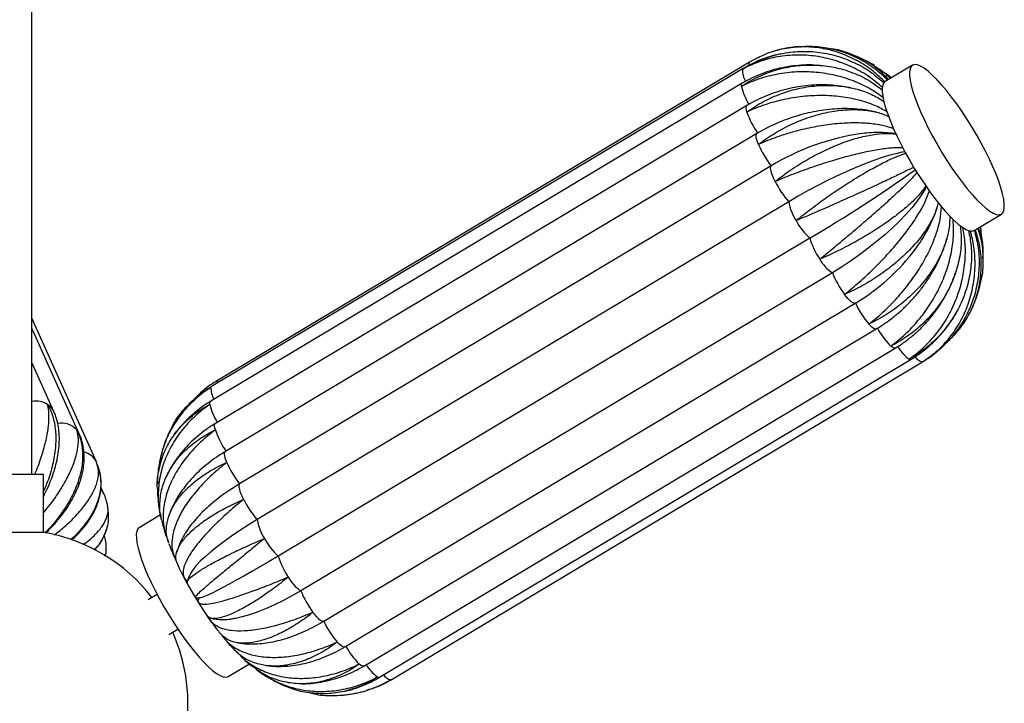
# Model space of a CAD drawing. Header units: millimetres. Extents: x -343 to 343, y -227 to 1579.
# Tile 6 of 6: x 2 to 343, y 0 to 236. Entities that reach past the tile are written whole.
import ezdxf

# ---------------------------------------------------------------- set-up
doc = ezdxf.new("R2010")
doc.units = ezdxf.units.MM

msp = doc.modelspace()

# ---------------------------------------------------------------- linework, layer by layer
at = {"color": 7, "linetype": 'Continuous', "lineweight": 25}
for p, q in [((6, 79.16), (6, 1579.16)), ((254.46, 221.83), (70.43, 111.83)), ((257.21, 223.31), (254.46, 221.83)), ((265.17, 224.65), (264.89, 224.59)), ((252.24, 219.62), (68.21, 109.62)), ((278.95, 220.67), (277.67, 220.74)), ((310.85, 220.75), (301.42, 215.12)), ((251.93, 214.51), (67.9, 104.51)), ((253.56, 206.82), (69.52, 96.82)), ((257, 197.1), (72.97, 87.1)), ((261.92, 185.89), (77.88, 75.89)), ((315.26, 178.02), (315.67, 178.76)), ((268.04, 173.54), (84.01, 63.54)), ((332.21, 163.61), (341.63, 169.25)), ((275.28, 160.95), (91.25, 50.95)), ((283.14, 148.97), (99.11, 38.97)), ((325.5, 148.29), (325.71, 148.89)), ((107.03, 28.41), (291.06, 138.41)), ((291.09, 138.43), (291.06, 138.41)), ((28.3, 83.51), (6, 133.25)), ((22.38, 93.23), (6, 129.77)), ((114.28, 19.51), (298.32, 129.51)), ((120.88, 12.9), (304.91, 122.9)), ((13.6, 100.91), (6, 117.87)), ((126.35, 9.04), (310.38, 119.04)), ((130.33, 8.17), (314.37, 118.17)), ((62.33, 105.32), (61.94, 104.98)), ((28.44, 83.15), (28.3, 83.51)), ((28.37, 83.35), (28.3, 83.51)), ((28.52, 82.9), (28.44, 83.08)), ((10, 79.16), (-10, 79.16)), ((10, 59.16), (10, 79.16)), ((10.23, 72), (10, 71.54)), ((30.95, 72.41), (29.85, 74.86)), ((32.47, 65.7), (32.29, 67.74)), ((50.55, 65.17), (43.16, 60.75)), ((53.57, 65.22), (53.45, 64.82)), ((-10, 59.16), (10, 59.16)), ((31.39, 50.95), (31.67, 52.23)), ((56.3, 52.76), (56.16, 52.32)), ((56.36, 48.2), (56.88, 47.09)), ((58.93, 43.06), (59.38, 42.47)), ((59.38, 42.47), (59.78, 41.72)), ((49.35, 37.65), (46.26, 35.8)), ((63.44, 35.41), (63.52, 35.09)), ((107.06, 28.43), (107.03, 28.41)), ((53.44, 23.79), (56.53, 25.64)), ((71.76, 23.44), (72.16, 22.94)), ((73.95, 9.25), (81.29, 13.64)), ((127.57, 6.68), (130.33, 8.17))]:
    msp.add_line(p, q, dxfattribs=at)
at = {"color": 8, "linetype": 'Continuous', "lineweight": 25}
for p, q in [((314.37, 118.17), (314.24, 118.12)), ((130.33, 8.17), (130.21, 8.12))]:
    msp.add_line(p, q, dxfattribs=at)
at = {"color": 8, "linetype": 'Continuous', "lineweight": 25, "flags": 128}
for points in [[(252.03, 219.33), (252.18, 219.58), (252.24, 219.62)], [(251.67, 213.43), (251.66, 213.91), (251.74, 214.27), (251.9, 214.49), (251.93, 214.51)], [(253.54, 204.57), (253.37, 205.26), (253.29, 205.84), (253.29, 206.3), (253.38, 206.63), (253.56, 206.82)], [(257.52, 193.35), (257.2, 194.2), (256.96, 194.97), (256.8, 195.64), (256.73, 196.2), (256.75, 196.64), (256.86, 196.95), (257, 197.1)], [(291.06, 138.41), (290.84, 138.35), (290.51, 138.41), (290.11, 138.61), (289.65, 138.94), (289.13, 139.41), (288.56, 139.99), (287.96, 140.69), (287.35, 141.47)], [(298.32, 129.51), (298.31, 129.51), (298.05, 129.45), (297.71, 129.53), (297.3, 129.76), (296.82, 130.11), (296.29, 130.6), (295.72, 131.2)], [(304.91, 122.9), (304.87, 122.88), (304.59, 122.85), (304.23, 122.95), (303.81, 123.2), (303.33, 123.58)], [(67.99, 109.33), (68.15, 109.58), (68.21, 109.62)], [(67.64, 103.43), (67.63, 103.91), (67.7, 104.27), (67.87, 104.49), (67.9, 104.51)], [(69.51, 94.57), (69.34, 95.26), (69.25, 95.84), (69.26, 96.3), (69.35, 96.63), (69.52, 96.82)], [(22.38, 93.23), (22.1, 93.78), (21.54, 94.57)], [(73.49, 83.35), (73.17, 84.2), (72.92, 84.97), (72.76, 85.64), (72.69, 86.2), (72.71, 86.64), (72.82, 86.95), (72.97, 87.1)], [(107.03, 28.41), (106.81, 28.35), (106.48, 28.41), (106.08, 28.61), (105.61, 28.94), (105.09, 29.41), (104.53, 29.99), (103.93, 30.69), (103.31, 31.47)], [(114.28, 19.51), (114.28, 19.51), (114.02, 19.45), (113.68, 19.53), (113.26, 19.76), (112.79, 20.11), (112.26, 20.6), (111.69, 21.2)], [(120.88, 12.9), (120.83, 12.88), (120.56, 12.85), (120.2, 12.95), (119.78, 13.2), (119.29, 13.58)]]:
    msp.add_lwpolyline(points, dxfattribs=at)
at = {"color": 7, "linetype": 'Continuous', "lineweight": 25, "flags": 128}
for points in [[(329.83, 178.02), (331.54, 176), (333.2, 174.19), (334.76, 172.63), (336.23, 171.33), (337.59, 170.31), (338.81, 169.58), (339.88, 169.15), (340.79, 169.02), (341.53, 169.19), (342.1, 169.67), (342.47, 170.45), (342.66, 171.51), (342.65, 172.85), (342.45, 174.44), (342.07, 176.28), (341.49, 178.34), (340.74, 180.59), (339.82, 183.01), (338.73, 185.58), (337.5, 188.25), (336.14, 191), (334.67, 193.8), (333.09, 196.61), (331.44, 199.41), (329.72, 202.15), (327.96, 204.81), (326.18, 207.35), (324.41, 209.75), (322.65, 211.98), (320.94, 214), (319.29, 215.81), (317.72, 217.37), (316.25, 218.67), (314.9, 219.69), (313.68, 220.42), (312.6, 220.85), (311.69, 220.98), (310.95, 220.81), (310.39, 220.33), (310.01, 219.55), (309.82, 218.49), (309.83, 217.15), (310.03, 215.56), (310.42, 213.72), (310.99, 211.66), (311.74, 209.41), (312.67, 206.99), (313.75, 204.42), (314.98, 201.75), (316.34, 199), (317.82, 196.2), (319.39, 193.39), (321.05, 190.59), (322.76, 187.85), (324.52, 185.19), (326.3, 182.65), (328.08, 180.25), (329.83, 178.02)], [(301.42, 215.12), (300.96, 214.69), (300.58, 213.92), (300.4, 212.86), (300.4, 211.52), (300.6, 209.92), (300.99, 208.08), (301.56, 206.03), (302.32, 203.77), (303.24, 201.35), (304.32, 198.79), (305.55, 196.12), (306.91, 193.36), (308.39, 190.57), (309.96, 187.75), (311.62, 184.96), (313.34, 182.22), (315.09, 179.56), (316.87, 177.01), (318.65, 174.61), (320.4, 172.39), (322.12, 170.36), (323.77, 168.56), (325.34, 167), (326.81, 165.7), (328.16, 164.68), (329.38, 163.95), (330.45, 163.51), (331.36, 163.38), (332.11, 163.56), (332.21, 163.61)], [(308.26, 190.79), (307.29, 190.62), (305.08, 190.14), (302.64, 189.48), (300, 188.66), (297.17, 187.68), (294.18, 186.55), (291.07, 185.28), (287.85, 183.87), (284.56, 182.36), (281.22, 180.74), (277.87, 179.03), (274.54, 177.25), (271.25, 175.41), (268.04, 173.54)], [(263.33, 180.54), (262.88, 181.49), (262.5, 182.39), (262.19, 183.23), (261.96, 183.99), (261.82, 184.64), (261.76, 185.18), (261.79, 185.6), (261.92, 185.89)], [(315.34, 178.11), (315.17, 177.81), (313.91, 175.78), (312.38, 173.65), (310.59, 171.43), (308.57, 169.14), (306.32, 166.8), (303.87, 164.44), (301.25, 162.08), (298.46, 159.73), (295.55, 157.42), (292.54, 155.17), (289.44, 153), (286.3, 150.93), (283.14, 148.97)], [(79.3, 70.54), (78.85, 71.49), (78.46, 72.39), (78.15, 73.23), (77.93, 73.99), (77.78, 74.64), (77.73, 75.18), (77.76, 75.6), (77.88, 75.89)], [(84.01, 63.54), (80.9, 61.64), (77.93, 59.74), (75.12, 57.84), (72.5, 55.98), (70.08, 54.16), (67.9, 52.41), (65.96, 50.73), (64.3, 49.14), (62.91, 47.66), (61.83, 46.3), (61.43, 45.73)], [(43.16, 60.75), (42.7, 60.33), (42.33, 59.55), (42.14, 58.49), (42.15, 57.15), (42.34, 55.56), (42.73, 53.72), (43.31, 51.66), (44.06, 49.41), (44.98, 46.99), (46.06, 44.42), (47.29, 41.75), (48.65, 39), (50.13, 36.2), (51.71, 33.39), (53.36, 30.59), (55.08, 27.85), (56.84, 25.19), (58.61, 22.65), (60.39, 20.25), (62.15, 18.02)], [(91.25, 50.95), (88.12, 49.09), (85.08, 47.31), (82.15, 45.61), (79.37, 44.03), (76.75, 42.56), (74.32, 41.23), (72.1, 40.05), (70.11, 39.02), (68.38, 38.16), (66.91, 37.47), (65.71, 36.96), (64.81, 36.64), (64.2, 36.5), (64.12, 36.5)], [(99.11, 38.97), (95.96, 37.15), (92.84, 35.49), (89.79, 33.98), (86.83, 32.66), (83.99, 31.54), (81.29, 30.61), (78.77, 29.89), (76.43, 29.4), (75.87, 29.3)], [(69.37, 26.47), (69.82, 25.88), (70.03, 25.6)], [(62.15, 18.02), (63.86, 16), (65.51, 14.19), (67.08, 12.63), (68.55, 11.33), (69.9, 10.31), (71.12, 9.58), (72.19, 9.15), (73.11, 9.02), (73.85, 9.19), (73.95, 9.25)]]:
    msp.add_lwpolyline(points, dxfattribs=at)
at = {"color": 8, "linetype": 'Continuous', "lineweight": 25}
for centre, radius, start, end in [((255.2, 221.09), 1.04, 135.1828, 194.4258), ((259.53, 218.99), 7.51, 177.374, 210.3128), ((270.73, 217.58), 19.51, 192.2922, 212.1083), ((318.5, 131.1), 14.9, 211.1361, 233.5179), ((315.3, 122.26), 4.26, 213.7459, 255.5889), ((310.08, 119.71), 0.735, 233.18, 294.0956), ((75.52, 108.99), 7.54, 177.3899, 210.3933), ((71.19, 111.08), 1.06, 135.4534, 195.6836), ((7.32, 96.71), 7.87, 58.6863, 99.6515), ((8.29, 98.5), 5.84, 24.4407, 57.663), ((86.7, 107.58), 19.51, 192.2921, 212.1076), ((16.15, 89.54), 7.37, 43.0094, 99.5838), ((22.66, 80.82), 6.25, 25.4362, 77.3909), ((25.79, 70.09), 5.66, 23.8432, 43.1384), ((137.06, 31.56), 25.27, 207.8198, 225.34), ((134.48, 21.11), 14.91, 211.1209, 233.5153), ((126.05, 9.71), 0.735, 233.18, 294.0956), ((131.26, 12.23), 4.24, 213.9258, 255.6362)]:
    msp.add_arc(centre, radius, start, end, dxfattribs=at)
at = {"color": 7, "linetype": 'Continuous', "lineweight": 25}
for centre, radius, start, end in [((280.73, 213.78), 28.71, 198.723, 215.3851), ((304.61, 115.89), 82, 97.982, 121.3781), ((287.47, 205.98), 32.5, 202.8643, 218.1706), ((31.15, 577.83), 483.11, 300.3534, 305.5193), ((290.31, 193.6), 29.97, 205.8445, 222.022), ((284.58, 176.21), 16.75, 189.1748, 213.3166), ((290.27, 177.42), 22.27, 207.8729, 227.7046), ((300.15, 168.43), 25.97, 196.744, 214.5892), ((290.02, 159.74), 12.78, 208.2791, 237.4221), ((253.63, 200.99), 72.92, 300.9095, 319.9941), ((312.73, 160.63), 31.81, 201.5006, 217.0352), ((319.8, 151.73), 31.63, 204.8525, 220.4447), ((321.29, 141.73), 25.54, 207.2488, 225.3028), ((96.7, 103.78), 28.71, 198.723, 215.3851), ((103.44, 95.98), 32.5, 202.8643, 218.1706), ((114.27, 14.28), 71.55, 120.5653, 130.6872), ((106.28, 83.6), 29.97, 205.8445, 222.022), ((100.54, 66.21), 16.75, 189.1748, 213.3166), ((0, 0), 60, 37.5672, 80.4059), ((106.24, 67.42), 22.27, 207.8729, 227.7046), ((169.66, 101.35), 125.16, 204.1799, 215.55), ((116.12, 58.43), 25.97, 196.744, 214.5892), ((61.05, 50.28), 7.99, 257.9163, 260.1749), ((105.99, 49.74), 12.78, 208.2791, 237.4221), ((128.7, 50.63), 31.81, 201.5006, 217.0352), ((71.07, 32.98), 8.01, 153.5333, 162.3402), ((135.76, 41.73), 31.63, 204.8525, 220.4447), ((0, 0), 60, 349.889, 24.1677)]:
    msp.add_arc(centre, radius, start, end, dxfattribs=at)
for points, knots in [([(252.03, 219.33), (252.07, 219.36), (253.97, 220.56), (258, 222.65), (264.4, 224.7), (271.13, 225.66), (277.86, 225.49), (284.53, 224.18), (290.8, 221.8), (296.42, 218.63), (299.5, 215.88), (300.94, 214.6)], [0, 0, 0, 0, 0.002554, 0.128007, 0.2571, 0.382555, 0.511663, 0.636865, 0.765701, 0.89086, 1, 1, 1, 1]), ([(301.33, 214.94), (299.99, 216.24), (297.03, 219.13), (291.69, 222.51), (285.63, 225.2), (279.31, 226.78), (272.81, 227.28), (266.48, 226.61), (261.19, 225.26), (258.32, 223.75), (257.28, 223.2)], [0, 0, 0, 0, 0.1128953, 0.2498845, 0.3830632, 0.520107, 0.6535535, 0.7908871, 0.9243306, 1, 1, 1, 1]), ([(271.73, 227.2), (270.74, 227.11), (268.63, 226.92), (265.6, 226.35), (263.61, 225.76), (262.7, 225.49)], [0, 0, 0, 0, 0.324169, 0.693359, 1, 1, 1, 1]), ([(271.75, 227.09), (272.41, 227.18), (275.31, 227.53), (280.42, 227.02), (286.93, 225.52), (292.98, 222.87), (298.21, 219.57), (300.99, 216.81), (302.22, 215.59)], [0, 0, 0, 0, 0.059099, 0.259022, 0.452897, 0.652398, 0.846206, 1, 1, 1, 1]), ([(302.56, 215.79), (301.58, 216.83), (299.13, 219.41), (294.48, 222.53), (288.84, 225.01), (284.79, 226.26), (282.63, 226.37), (282.53, 226.37)], [0, 0, 0, 0, 0.180649, 0.451742, 0.715295, 0.986496, 1, 1, 1, 1]), ([(300.45, 213.05), (299.04, 214.26), (295.92, 216.95), (290.34, 220.09), (284.04, 222.56), (277.48, 224.01), (270.77, 224.44), (264.22, 223.82), (257.89, 222.17), (253.96, 220.41), (252.06, 219.35), (252.03, 219.33)], [0, 0, 0, 0, 0.106327, 0.234994, 0.360083, 0.488802, 0.614143, 0.743134, 0.868471, 0.997449, 1, 1, 1, 1]), ([(264.05, 224.39), (263.44, 224.25), (261.65, 223.84), (258.76, 222.83), (255.4, 221.41), (253.29, 220.22), (252.24, 219.62)], [0, 0, 0, 0, 0.146327, 0.431315, 0.716157, 1, 1, 1, 1]), ([(297.77, 220.55), (297.74, 220.58), (296.8, 221.21), (294.83, 222.28), (292.13, 223.63), (290.32, 224.31), (289.56, 224.6)], [0, 0, 0, 0, 0.01465, 0.376845, 0.736243, 1, 1, 1, 1]), ([(251.67, 213.43), (251.71, 213.46), (253.56, 214.72), (257.52, 216.97), (263.82, 219.34), (270.48, 220.7), (277.17, 220.97), (283.83, 220.19), (290.12, 218.35), (295.81, 215.71), (298.96, 213.31), (300.45, 212.18)], [0, 0, 0, 0, 0.0025482, 0.1277369, 0.2565581, 0.3817486, 0.5105846, 0.6355233, 0.764088, 0.8889832, 1, 1, 1, 1]), ([(300.7, 209.53), (299.28, 210.56), (296.15, 212.83), (290.53, 215.41), (284.18, 217.37), (277.56, 218.42), (270.77, 218.56), (264.11, 217.79), (257.67, 216.12), (253.65, 214.44), (251.71, 213.45), (251.67, 213.43)], [0, 0, 0, 0, 0.1069669, 0.2355425, 0.3605417, 0.4891685, 0.614419, 0.7433178, 0.8685655, 0.9974505, 1, 1, 1, 1]), ([(276.95, 220.78), (276.64, 220.8), (275.08, 220.91), (272.28, 220.79), (268.57, 220.43), (264.92, 219.75), (261.34, 218.78), (257.86, 217.52), (254.72, 216.1), (252.79, 215), (251.93, 214.51)], [0, 0, 0, 0, 0.035967, 0.177515, 0.31908, 0.460638, 0.602168, 0.743644, 0.88504, 1, 1, 1, 1]), ([(297.72, 220.47), (299.04, 219.67), (301.04, 218.46), (302.63, 216.75), (303.18, 216.17)], [0, 0, 0, 0, 0.655477, 1, 1, 1, 1]), ([(303.43, 216.31), (303.27, 216.49), (302.75, 217.08), (302.08, 217.47), (301.61, 217.75)], [0, 0, 0, 0, 0.295154, 1, 1, 1, 1]), ([(303.51, 216.36), (303.38, 216.48), (302.85, 216.95), (302.27, 217.38), (301.83, 217.7)], [0, 0, 0, 0, 0.239462, 1, 1, 1, 1]), ([(253.54, 204.57), (253.58, 204.59), (255.39, 205.92), (259.25, 208.33), (265.4, 211.07), (271.89, 212.94), (278.4, 213.84), (284.88, 213.79), (290.99, 212.76), (296.51, 210.96), (299.57, 209.12), (301.01, 208.25)], [0, 0, 0, 0, 0.002546, 0.127638, 0.25636, 0.381454, 0.51019, 0.635032, 0.763498, 0.888296, 1, 1, 1, 1]), ([(289.53, 212.91), (288.92, 213.04), (287.13, 213.43), (284.07, 213.79), (280.39, 214), (276.68, 213.92), (272.97, 213.57), (269.28, 212.95), (265.65, 212.07), (262.09, 210.92), (258.64, 209.52), (255.8, 208.13), (254.15, 207.17), (253.56, 206.82)], [0, 0, 0, 0, 0.051147, 0.150082, 0.249146, 0.348307, 0.447541, 0.546835, 0.646181, 0.745575, 0.845011, 0.944481, 1, 1, 1, 1]), ([(302.06, 204.64), (300.69, 205.4), (297.69, 207.06), (292.25, 208.8), (286.05, 209.98), (279.54, 210.38), (272.8, 210.03), (266.15, 208.95), (259.66, 207.16), (255.57, 205.52), (253.58, 204.59), (253.54, 204.57)], [0, 0, 0, 0, 0.1079256, 0.2363632, 0.3612282, 0.4897169, 0.6148329, 0.7435934, 0.8687066, 0.9974533, 1, 1, 1, 1]), ([(298.39, 204.49), (297.61, 204.68), (295.75, 205.11), (292.67, 205.52), (289.19, 205.75), (285.64, 205.74), (282.04, 205.48), (278.41, 204.99), (274.79, 204.27), (271.2, 203.33), (267.66, 202.17), (264.19, 200.81), (260.88, 199.27), (258.51, 197.99), (257.26, 197.25), (257, 197.1)], [0, 0, 0, 0, 0.0606813, 0.144586, 0.2286951, 0.3128242, 0.3968906, 0.4808644, 0.5647485, 0.6485679, 0.7323614, 0.8161756, 0.9000513, 0.9795845, 1, 1, 1, 1]), ([(257.52, 193.35), (257.56, 193.38), (259.33, 194.74), (263.08, 197.3), (269.03, 200.45), (275.26, 202.92), (281.47, 204.58), (287.6, 205.43), (293.34, 205.42), (298.49, 204.69), (301.3, 203.59), (302.62, 203.06)], [0, 0, 0, 0, 0.002546, 0.127642, 0.256367, 0.381464, 0.510204, 0.63505, 0.763519, 0.888321, 1, 1, 1, 1]), ([(304.4, 198.73), (303.15, 199.14), (300.43, 200.04), (295.37, 200.71), (289.52, 200.88), (283.28, 200.44), (276.74, 199.44), (270.2, 197.92), (263.73, 195.9), (259.59, 194.26), (257.56, 193.37), (257.52, 193.35)], [0, 0, 0, 0, 0.108193, 0.236592, 0.36142, 0.48987, 0.614948, 0.74367, 0.868746, 0.997454, 1, 1, 1, 1]), ([(263.33, 180.54), (263.37, 180.57), (265.1, 181.95), (268.76, 184.64), (274.46, 188.21), (280.36, 191.31), (286.16, 193.81), (291.81, 195.68), (297.02, 196.82), (301.61, 197.31), (304.04, 197.06), (305.18, 196.94)], [0, 0, 0, 0, 0.002548, 0.127718, 0.256521, 0.381693, 0.510511, 0.635431, 0.763977, 0.888855, 1, 1, 1, 1]), ([(305.17, 196.97), (304.67, 197.06), (303.22, 197.31), (300.66, 197.47), (297.52, 197.46), (295, 197.31), (293.52, 197.11), (293.15, 197.06)], [0, 0, 0, 0, 0.136536, 0.395631, 0.656285, 0.915458, 1, 1, 1, 1]), ([(307.55, 192.19), (306.5, 192.2), (304.19, 192.23), (299.68, 191.68), (294.35, 190.69), (288.53, 189.29), (282.32, 187.51), (275.98, 185.44), (269.6, 183.1), (265.43, 181.43), (263.37, 180.55), (263.33, 180.54)], [0, 0, 0, 0, 0.107941, 0.236377, 0.361239, 0.489726, 0.61484, 0.743598, 0.868709, 0.997453, 1, 1, 1, 1]), ([(270.58, 167.01), (270.61, 167.04), (272.33, 168.43), (275.89, 171.22), (281.33, 175.18), (286.84, 178.92), (292.16, 182.26), (297.23, 185.19), (301.78, 187.55), (305.68, 189.33), (307.63, 189.98), (308.55, 190.29)], [0, 0, 0, 0, 0.002548, 0.127743, 0.256571, 0.381767, 0.510609, 0.635554, 0.764125, 0.889026, 1, 1, 1, 1]), ([(311.33, 185.45), (310.51, 185.05), (308.7, 184.16), (304.89, 182.33), (300.21, 180.12), (294.93, 177.68), (289.14, 175.05), (283.1, 172.36), (276.87, 169.65), (272.71, 167.89), (270.62, 167.03), (270.58, 167.01)], [0, 0, 0, 0, 0.107225, 0.235764, 0.360727, 0.489316, 0.614531, 0.743392, 0.868604, 0.997451, 1, 1, 1, 1]), ([(278.77, 153.69), (278.8, 153.71), (280.5, 155.09), (283.99, 157.94), (289.16, 162.25), (294.27, 166.58), (299.06, 170.74), (303.48, 174.69), (307.3, 178.24), (310.42, 181.3), (311.83, 182.86), (312.5, 183.59)], [0, 0, 0, 0, 0.0025464, 0.1276434, 0.2563703, 0.3814691, 0.5102108, 0.6350581, 0.7635287, 0.8883324, 1, 1, 1, 1]), ([(315.51, 178.98), (314.94, 178.17), (313.68, 176.39), (310.65, 173.3), (306.7, 169.88), (302.05, 166.4), (296.76, 162.91), (291.07, 159.58), (285.04, 156.46), (280.91, 154.58), (278.81, 153.7), (278.77, 153.69)], [0, 0, 0, 0, 0.1075764, 0.2360642, 0.3609781, 0.4895172, 0.6146821, 0.743493, 0.8686552, 0.9974523, 1, 1, 1, 1]), ([(287.35, 141.47), (287.38, 141.5), (289.08, 142.85), (292.5, 145.72), (297.43, 150.3), (302.14, 155.14), (306.39, 160.02), (310.14, 164.89), (313.19, 169.53), (315.49, 173.76), (316.33, 176.16), (316.72, 177.29)], [0, 0, 0, 0, 0.002546, 0.127611, 0.256306, 0.381374, 0.510083, 0.634899, 0.763337, 0.88811, 1, 1, 1, 1]), ([(319.78, 173.23), (319.47, 172.05), (318.79, 169.46), (316.56, 165.21), (313.39, 160.68), (309.4, 156.22), (304.65, 151.92), (299.35, 147.97), (293.56, 144.42), (289.49, 142.4), (287.39, 141.49), (287.35, 141.47)], [0, 0, 0, 0, 0.108081, 0.236496, 0.361339, 0.489806, 0.6149, 0.743638, 0.868729, 0.997454, 1, 1, 1, 1]), ([(295.72, 131.2), (295.75, 131.23), (297.46, 132.53), (300.85, 135.38), (305.57, 140.14), (309.9, 145.37), (313.65, 150.83), (316.75, 156.46), (319.05, 162.01), (320.55, 167.22), (320.82, 170.33), (320.95, 171.79)], [0, 0, 0, 0, 0.002547, 0.127651, 0.256386, 0.381492, 0.510242, 0.635096, 0.763575, 0.888386, 1, 1, 1, 1]), ([(309.54, 154.19), (310.19, 154.98), (311.6, 156.71), (313.53, 159.45), (315.35, 162.37), (316.95, 165.34), (318.28, 168.34), (319.13, 170.57), (319.44, 171.8), (319.49, 172.02)], [0, 0, 0, 0, 0.139919, 0.3026, 0.466214, 0.6309, 0.796707, 0.963505, 1, 1, 1, 1]), ([(323.83, 168.48), (323.77, 167.02), (323.65, 163.79), (322.22, 158.61), (319.81, 153.12), (316.47, 147.84), (312.27, 142.82), (307.38, 138.31), (301.85, 134.36), (297.85, 132.19), (295.76, 131.22), (295.72, 131.2)], [0, 0, 0, 0, 0.106145, 0.234839, 0.359953, 0.488698, 0.614064, 0.743082, 0.868445, 0.997448, 1, 1, 1, 1]), ([(303.33, 123.58), (303.36, 123.6), (305.09, 124.85), (308.46, 127.64), (313.02, 132.47), (317.04, 137.94), (320.34, 143.8), (322.87, 149.98), (324.49, 156.19), (325.26, 162.12), (325.01, 165.75), (324.9, 167.45)], [0, 0, 0, 0, 0.002549, 0.127781, 0.256646, 0.381879, 0.510759, 0.635741, 0.764349, 0.889287, 1, 1, 1, 1]), ([(327.41, 165.29), (327.58, 163.59), (327.96, 159.86), (327.24, 153.94), (325.53, 147.75), (322.8, 141.82), (319.1, 136.24), (314.6, 131.27), (309.34, 126.96), (305.44, 124.62), (303.37, 123.6), (303.33, 123.58)], [0, 0, 0, 0, 0.107458, 0.235963, 0.360893, 0.489449, 0.614631, 0.743459, 0.868638, 0.997452, 1, 1, 1, 1]), ([(309.64, 119.12), (309.68, 119.14), (311.43, 120.32), (314.83, 123.01), (319.28, 127.81), (323.06, 133.36), (326, 139.41), (328.07, 145.88), (329.14, 152.46), (329.3, 158.83), (328.62, 162.77), (328.3, 164.62)], [0, 0, 0, 0, 0.00255, 0.1278236, 0.2567324, 0.3820079, 0.5109314, 0.635955, 0.764607, 0.889587, 1, 1, 1, 1]), ([(332.24, 163.66), (332.71, 161.87), (333.78, 157.89), (334.08, 151.52), (333.38, 144.8), (331.55, 138.34), (328.63, 132.23), (324.76, 126.74), (319.98, 121.95), (316.28, 119.32), (314.28, 118.15), (314.24, 118.12)], [0, 0, 0, 0, 0.10468, 0.233585, 0.358904, 0.48786, 0.613432, 0.742661, 0.868229, 0.997444, 1, 1, 1, 1]), ([(322.82, 125.05), (324.09, 126.23), (326.88, 128.83), (330.21, 133.79), (332.83, 139.53), (334.41, 145.76), (334.85, 152.17), (334.34, 158.3), (333.18, 162.1), (332.65, 163.82)], [0, 0, 0, 0, 0.125526, 0.274173, 0.427149, 0.575497, 0.728151, 0.876447, 1, 1, 1, 1]), ([(333.47, 164.37), (333.88, 163.06), (334.96, 159.66), (335.35, 153.96), (335.26, 149.23), (334.62, 146.8), (334.52, 146.45)], [0, 0, 0, 0, 0.226394, 0.588268, 0.940077, 1, 1, 1, 1]), ([(335.24, 154.05), (335.29, 154.6), (335.52, 157.06), (335.06, 160.64), (334.09, 163.53), (333.75, 164.54)], [0, 0, 0, 0, 0.154894, 0.704173, 1, 1, 1, 1]), ([(334.26, 164.84), (334.3, 164.72), (334.48, 164.2), (334.5, 163.64), (334.52, 163.22)], [0, 0, 0, 0, 0.2343365, 1, 1, 1, 1]), ([(298.32, 129.51), (298.89, 129.86), (300.51, 130.85), (303.09, 132.67), (305.99, 135), (308.74, 137.52), (311.32, 140.23), (313.72, 143.09), (315.91, 146.09), (317.87, 149.21), (319.61, 152.43), (321.08, 155.73), (322.13, 158.55), (322.59, 160.27), (322.74, 160.87)], [0, 0, 0, 0, 0.049612, 0.139689, 0.22975, 0.319825, 0.409932, 0.500094, 0.590328, 0.680658, 0.771096, 0.861644, 0.952283, 1, 1, 1, 1]), ([(330.28, 163.59), (330.63, 161.79), (331.41, 157.82), (331.29, 151.52), (330.16, 144.9), (327.94, 138.58), (324.68, 132.63), (320.53, 127.32), (315.53, 122.72), (311.72, 120.23), (309.68, 119.14), (309.64, 119.12)], [0, 0, 0, 0, 0.1058317, 0.2345707, 0.3597289, 0.4885192, 0.6139289, 0.7429915, 0.8683984, 0.9974473, 1, 1, 1, 1]), ([(314.24, 118.12), (314.27, 118.15), (316.07, 119.25), (319.51, 121.81), (323.91, 126.48), (327.56, 131.94), (330.26, 137.95), (332.01, 144.44), (332.67, 151.09), (332.39, 157.58), (331.38, 161.63), (330.91, 163.54)], [0, 0, 0, 0, 0.002548, 0.127731, 0.256546, 0.38173, 0.51056, 0.635493, 0.764051, 0.88894, 1, 1, 1, 1]), ([(335.34, 155.69), (335.34, 156.02), (335.34, 157.38), (335.12, 159.77), (334.86, 161.95), (334.63, 163.09), (334.61, 163.23)], [0, 0, 0, 0, 0.12745, 0.530158, 0.943417, 1, 1, 1, 1]), ([(304.91, 122.9), (305.5, 123.27), (307.13, 124.27), (309.68, 126.12), (312.51, 128.51), (315.16, 131.12), (317.61, 133.93), (319.83, 136.93), (321.83, 140.09), (323.55, 143.4), (324.7, 145.91), (325.18, 147.34), (325.27, 147.6)], [0, 0, 0, 0, 0.064538, 0.178048, 0.291645, 0.405357, 0.519161, 0.633037, 0.746969, 0.860938, 0.974926, 1, 1, 1, 1]), ([(330.9, 135.49), (331.32, 136.36), (332.21, 138.21), (333.28, 141.16), (334.1, 143.94), (334.44, 145.72), (334.58, 146.44)], [0, 0, 0, 0, 0.2485877, 0.5295398, 0.8078257, 1, 1, 1, 1]), ([(324.6, 132.85), (324.69, 132.98), (325.26, 133.79), (325.73, 134.67), (326.12, 135.42)], [0, 0, 0, 0, 0.1560926, 1, 1, 1, 1]), ([(310.38, 119.04), (310.98, 119.41), (312.61, 120.41), (315.14, 122.28), (317.91, 124.68), (320.47, 127.32), (322.68, 129.98), (323.92, 131.84), (324.48, 132.68)], [0, 0, 0, 0, 0.107568, 0.292579, 0.477716, 0.663017, 0.848475, 1, 1, 1, 1]), ([(314.37, 118.17), (314.97, 118.55), (316.59, 119.56), (318.3, 120.76), (319.33, 121.67), (319.45, 121.77)], [0, 0, 0, 0, 0.340261, 0.922422, 1, 1, 1, 1]), ([(67.99, 109.33), (67.96, 109.31), (66.06, 108.1), (62.45, 105.37), (57.87, 100.53), (54.16, 95), (51.44, 89.01), (49.92, 82.64), (49.33, 78.24), (49.55, 76.02), (49.56, 75.97)], [0, 0, 0, 0, 0.003323, 0.166557, 0.334528, 0.497765, 0.665755, 0.828664, 0.9963, 1, 1, 1, 1]), ([(53.98, 94.47), (54.21, 94.99), (55.27, 97.48), (58.15, 101.32), (62.56, 105.83), (66.07, 108.25), (67.96, 109.31), (67.99, 109.33)], [0, 0, 0, 0, 0.081155, 0.388322, 0.68679, 0.993925, 1, 1, 1, 1]), ([(68.21, 109.62), (67.61, 109.25), (65.98, 108.24), (64.18, 106.97), (63.07, 105.98), (62.87, 105.8)], [0, 0, 0, 0, 0.3226366, 0.8746431, 1, 1, 1, 1]), ([(70.43, 111.83), (69.83, 111.45), (68.2, 110.44), (66.51, 109.26), (65.5, 108.36), (65.4, 108.27)], [0, 0, 0, 0, 0.344242, 0.933214, 1, 1, 1, 1]), ([(65.41, 108.26), (65.29, 108.17), (64.23, 107.43), (63.38, 106.45), (62.63, 105.58)], [0, 0, 0, 0, 0.118179, 1, 1, 1, 1]), ([(6.92, 79.16), (7.06, 79.47), (8.09, 81.77), (9.48, 85.84), (11, 91.21), (11.82, 95.99), (12, 100.15), (11.69, 102.41), (11.42, 103.41), (11.41, 103.43)], [0, 0, 0, 0, 0.030673, 0.225653, 0.415515, 0.610907, 0.800764, 0.996135, 1, 1, 1, 1]), ([(11.41, 103.43), (11.43, 103.4), (12.16, 102.13), (13.36, 99.31), (14.27, 94.5), (14.32, 89.11), (13.47, 83.41), (12.04, 78.08), (10.6, 74.74), (10, 73.37)], [0, 0, 0, 0, 0.003523, 0.176615, 0.354729, 0.527823, 0.705958, 0.878704, 1, 1, 1, 1]), ([(49.43, 74.31), (49.43, 74.31), (49.21, 76.25), (49.78, 80.19), (51.22, 85.85), (53.9, 91.21), (57.52, 95.99), (62.08, 100.15), (65.66, 102.41), (67.6, 103.41), (67.64, 103.43)], [0, 0, 0, 0, 0.000235, 0.16371, 0.33193, 0.495733, 0.664309, 0.828109, 0.996666, 1, 1, 1, 1]), ([(67.64, 103.43), (67.6, 103.4), (65.75, 102.13), (62.22, 99.31), (57.76, 94.5), (54.14, 89.11), (51.55, 83.41), (49.97, 77.44), (49.6, 71.5), (49.88, 67.16), (50.6, 65), (50.72, 64.66)], [0, 0, 0, 0, 0.002793, 0.139987, 0.281162, 0.418358, 0.559549, 0.696469, 0.837363, 0.974236, 1, 1, 1, 1]), ([(67.9, 104.51), (67.3, 104.14), (65.67, 103.13), (63.15, 101.28), (60.42, 98.92), (57.93, 96.32), (56.11, 94.17), (55.22, 92.82), (54.99, 92.47)], [0, 0, 0, 0, 0.11701, 0.319927, 0.522727, 0.725243, 0.927449, 1, 1, 1, 1]), ([(10.26, 72.08), (10.58, 72.73), (11.44, 74.42), (12.58, 77.17), (13.7, 80.33), (14.57, 83.48), (15.18, 86.6), (15.5, 89.68), (15.52, 92.67), (15.25, 95.45), (14.7, 97.98), (14.11, 99.75), (13.7, 100.69), (13.6, 100.91)], [0, 0, 0, 0, 0.062948, 0.165944, 0.269696, 0.37427, 0.479619, 0.585475, 0.690945, 0.794911, 0.885962, 0.973586, 1, 1, 1, 1]), ([(69.52, 96.82), (68.94, 96.47), (67.31, 95.47), (64.79, 93.65), (62.02, 91.33), (59.49, 88.82), (57.19, 86.14), (55.18, 83.31), (53.63, 80.76), (52.88, 79.12), (52.6, 78.51)], [0, 0, 0, 0, 0.078532, 0.218693, 0.358895, 0.498956, 0.638782, 0.778266, 0.917287, 1, 1, 1, 1]), ([(10, 65.95), (10.78, 66.88), (12.94, 69.46), (15.87, 73.8), (18.69, 78.73), (20.72, 83.45), (21.91, 87.73), (22.24, 91.51), (21.88, 93.61), (21.55, 94.55), (21.54, 94.57)], [0, 0, 0, 0, 0.084753, 0.234408, 0.388407, 0.538363, 0.692687, 0.84264, 0.996948, 1, 1, 1, 1]), ([(21.54, 94.57), (21.55, 94.54), (22.23, 93.22), (23.24, 90.35), (23.73, 85.66), (23.2, 80.58), (21.65, 75.36), (19.14, 70.03), (15.72, 64.88), (12.76, 61.14), (10.82, 59.32), (10.48, 59)], [0, 0, 0, 0, 0.002783, 0.139487, 0.280158, 0.416864, 0.557551, 0.693982, 0.834373, 0.970757, 1, 1, 1, 1]), ([(10.84, 58.95), (10.88, 58.99), (11.8, 59.85), (13.44, 61.61), (15.7, 64.25), (17.73, 66.98), (19.52, 69.77), (21.05, 72.63), (22.3, 75.52), (23.24, 78.43), (23.86, 81.32), (24.13, 84.15), (24.06, 86.89), (23.66, 89.5), (23.07, 91.6), (22.56, 92.81), (22.38, 93.23)], [0, 0, 0, 0, 0.00372, 0.084077, 0.164854, 0.246114, 0.327884, 0.410115, 0.492602, 0.574812, 0.656087, 0.735692, 0.81306, 0.887987, 0.960654, 1, 1, 1, 1]), ([(53.9, 94.51), (53.51, 93.72), (52.65, 91.94), (51.6, 89.08), (50.74, 86.22), (50.37, 84.36), (50.22, 83.56)], [0, 0, 0, 0, 0.227529, 0.50843, 0.786647, 1, 1, 1, 1]), ([(50.97, 63.2), (50.92, 63.35), (50.3, 65.14), (50.18, 68.71), (50.71, 73.79), (52.47, 78.73), (55.3, 83.45), (59.09, 87.73), (63.81, 91.51), (67.49, 93.61), (69.47, 94.55), (69.51, 94.57)], [0, 0, 0, 0, 0.01357, 0.155593, 0.293665, 0.435744, 0.574094, 0.716473, 0.85482, 0.997184, 1, 1, 1, 1]), ([(69.51, 94.57), (69.47, 94.54), (67.66, 93.22), (64.21, 90.35), (59.8, 85.66), (56.18, 80.58), (53.52, 75.36), (51.85, 70.04), (51.27, 64.86), (51.65, 60.1), (52.72, 57.34), (53.22, 56.05)], [0, 0, 0, 0, 0.002556, 0.128108, 0.257303, 0.382857, 0.512067, 0.637369, 0.766307, 0.891564, 1, 1, 1, 1]), ([(72.97, 87.1), (72.41, 86.76), (70.8, 85.77), (68.27, 84.02), (65.47, 81.8), (62.88, 79.42), (60.5, 76.91), (58.38, 74.27), (56.52, 71.53), (54.98, 68.7), (54.03, 66.67), (53.69, 65.58), (53.66, 65.48)], [0, 0, 0, 0, 0.062353, 0.177447, 0.292866, 0.4086, 0.524621, 0.64083, 0.756966, 0.872704, 0.987631, 1, 1, 1, 1]), ([(13.78, 58.27), (15.11, 59.31), (18.06, 61.64), (21.86, 65.45), (25.13, 69.48), (27.5, 73.44), (28.86, 77.11), (29.28, 80.43), (28.71, 82.21), (28.44, 83.08)], [0, 0, 0, 0, 0.120237, 0.266431, 0.416868, 0.563355, 0.71411, 0.860595, 1, 1, 1, 1]), ([(28.51, 82.89), (28.95, 81.64), (29.88, 78.98), (29.93, 74.61), (28.96, 69.99), (26.9, 65.4), (23.72, 60.96), (21.19, 58.03), (19.52, 56.7), (19.48, 56.67)], [0, 0, 0, 0, 0.1513413, 0.3223714, 0.4885811, 0.6596308, 0.8255063, 0.9961959, 1, 1, 1, 1]), ([(19.78, 56.59), (20.47, 57.21), (21.96, 58.56), (23.96, 60.79), (25.8, 63.24), (27.33, 65.79), (28.52, 68.39), (29.36, 71.01), (29.84, 73.61), (29.98, 76.17), (29.77, 78.65), (29.34, 80.77), (28.86, 82.02), (28.68, 82.52)], [0, 0, 0, 0, 0.086011, 0.188197, 0.290174, 0.391137, 0.490145, 0.586418, 0.679611, 0.769886, 0.857785, 0.944059, 1, 1, 1, 1]), ([(53.52, 55.25), (53.23, 55.98), (52.47, 57.94), (52.48, 61.38), (53.45, 65.44), (55.53, 69.48), (58.66, 73.44), (62.72, 77.12), (67.65, 80.48), (71.42, 82.43), (73.45, 83.33), (73.49, 83.35)], [0, 0, 0, 0, 0.079368, 0.211917, 0.340779, 0.473381, 0.602503, 0.735385, 0.864504, 0.997372, 1, 1, 1, 1]), ([(73.49, 83.35), (73.45, 83.32), (71.68, 81.96), (68.28, 79.09), (63.85, 74.62), (60.12, 69.99), (57.27, 65.41), (55.32, 60.93), (54.4, 56.75), (54.39, 53.08), (55.17, 51.1), (55.53, 50.2)], [0, 0, 0, 0, 0.002564, 0.128503, 0.258097, 0.384038, 0.513646, 0.639334, 0.76867, 0.894314, 1, 1, 1, 1]), ([(32.19, 68.37), (32.09, 68.89), (31.85, 70.17), (31.35, 71.49), (31, 72.3), (30.95, 72.41)], [0, 0, 0, 0, 0.376504, 0.918301, 1, 1, 1, 1]), ([(49.45, 74.31), (49.45, 74.06), (49.45, 72.77), (49.66, 70.47), (49.91, 68.2), (50.15, 66.99), (50.19, 66.77)], [0, 0, 0, 0, 0.096891, 0.499293, 0.91163, 1, 1, 1, 1]), ([(23.67, 54.95), (24.05, 55.2), (25.93, 56.41), (28.37, 58.74), (30.9, 61.84), (32.18, 64.88), (32.58, 67.09), (32.2, 68.17), (32.13, 68.36)], [0, 0, 0, 0, 0.057681, 0.283664, 0.503715, 0.730175, 0.950221, 1, 1, 1, 1]), ([(56.4, 48.21), (56.16, 48.86), (55.64, 50.25), (56.15, 52.8), (57.66, 55.7), (60.21, 58.73), (63.76, 61.84), (68.15, 64.89), (73.32, 67.83), (77.2, 69.65), (79.26, 70.52), (79.3, 70.54)], [0, 0, 0, 0, 0.1085661, 0.2369115, 0.3616868, 0.4900833, 0.6151095, 0.7437775, 0.8688009, 0.9974551, 1, 1, 1, 1]), ([(67.7, 68.59), (66.98, 67.95), (65.42, 66.57), (63.28, 64.36), (61.25, 61.97), (59.46, 59.5), (57.96, 56.95), (56.92, 54.77), (56.5, 53.4), (56.36, 52.94)], [0, 0, 0, 0, 0.132236, 0.286413, 0.442518, 0.600605, 0.76017, 0.918811, 1, 1, 1, 1]), ([(79.3, 70.54), (79.26, 70.51), (77.53, 69.12), (74.15, 66.3), (69.64, 62.13), (65.7, 58.05), (62.53, 54.24), (60.15, 50.73), (58.72, 47.7), (58.15, 45.12), (58.58, 43.9), (58.79, 43.29)], [0, 0, 0, 0, 0.002517, 0.12615, 0.25337, 0.377005, 0.50424, 0.627626, 0.754594, 0.877937, 1, 1, 1, 1]), ([(32.41, 65.69), (32.44, 64.49), (32.5, 61.92), (31.14, 58.07), (29.5, 55.06), (27.95, 53.54), (27.59, 53.18)], [0, 0, 0, 0, 0.271132, 0.582053, 0.902028, 1, 1, 1, 1]), ([(27.81, 53.08), (28.25, 53.61), (29.21, 54.74), (30.43, 56.71), (31.44, 58.91), (32.01, 60.56), (32.15, 61.44), (32.16, 61.52)], [0, 0, 0, 0, 0.2142, 0.458244, 0.720177, 0.973207, 1, 1, 1, 1]), ([(50.95, 63.19), (51.13, 62.42), (51.59, 60.53), (52.2, 58.69), (52.56, 57.59)], [0, 0, 0, 0, 0.40509, 1, 1, 1, 1]), ([(31.73, 53.19), (31.74, 53.53), (31.78, 54.62), (31.56, 56.31), (31.21, 57.61), (31.05, 58.17)], [0, 0, 0, 0, 0.196661, 0.652474, 1, 1, 1, 1]), ([(53.42, 55.22), (53.68, 54.51), (54.28, 52.83), (55.02, 51.14), (55.45, 50.17)], [0, 0, 0, 0, 0.420109, 1, 1, 1, 1]), ([(59.75, 41.51), (59.73, 41.75), (59.67, 42.26), (60.89, 43.56), (63.07, 45.23), (66.21, 47.21), (70.24, 49.46), (75.01, 51.87), (80.45, 54.41), (84.42, 56.13), (86.51, 56.99), (86.55, 57.01)], [0, 0, 0, 0, 0.117946, 0.244941, 0.368403, 0.495449, 0.619159, 0.746473, 0.870181, 0.997482, 1, 1, 1, 1]), ([(86.55, 57.01), (86.51, 56.98), (84.8, 55.59), (81.42, 52.84), (76.76, 49.05), (72.53, 45.58), (68.94, 42.61), (66.02, 40.15), (63.95, 38.33), (62.7, 37.13), (62.6, 36.88), (62.56, 36.76)], [0, 0, 0, 0, 0.002556, 0.128108, 0.257303, 0.382857, 0.512067, 0.637369, 0.766307, 0.891564, 1, 1, 1, 1]), ([(31.2, 51.08), (31.36, 51.35), (31.76, 52.04), (31.68, 52.76), (31.63, 53.2)], [0, 0, 0, 0, 0.403442, 1, 1, 1, 1]), ([(61.52, 45.82), (61.4, 45.65), (60.95, 45.01), (60.38, 43.83), (59.9, 42.73), (59.76, 42.1), (59.74, 42.03)], [0, 0, 0, 0, 0.154495, 0.582764, 0.955096, 1, 1, 1, 1]), ([(63.72, 34.86), (63.94, 34.68), (64.44, 34.27), (66.39, 34.27), (69.31, 34.74), (73.09, 35.7), (77.67, 37.13), (82.84, 38.95), (88.54, 41.13), (92.6, 42.79), (94.7, 43.67), (94.74, 43.69)], [0, 0, 0, 0, 0.104804, 0.233691, 0.358993, 0.487931, 0.613485, 0.742696, 0.868247, 0.997444, 1, 1, 1, 1]), ([(94.74, 43.69), (94.7, 43.66), (93, 42.28), (89.59, 39.64), (84.73, 36.25), (80.15, 33.44), (76.07, 31.32), (72.53, 29.9), (69.72, 29.27), (67.63, 29.35), (66.96, 30.01), (66.62, 30.34)], [0, 0, 0, 0, 0.002522, 0.126405, 0.253882, 0.377767, 0.50526, 0.628895, 0.756119, 0.879712, 1, 1, 1, 1]), ([(62.57, 36.66), (62.75, 36.62), (63.29, 36.51), (63.86, 36.48), (64.21, 36.5), (64.25, 36.5)], [0, 0, 0, 0, 0.295508, 0.914453, 1, 1, 1, 1]), ([(103.31, 31.47), (103.04, 31.36), (102.77, 31.24), (102.22, 31.01), (101.95, 30.89), (101.14, 30.56), (100.6, 30.34), (98.99, 29.7), (97.92, 29.3), (95.81, 28.54), (94.76, 28.19), (93.19, 27.7), (92.67, 27.54), (91.64, 27.24), (91.12, 27.09), (88.57, 26.4), (86.62, 25.96), (83.84, 25.48), (82.93, 25.35), (81.17, 25.15), (80.31, 25.08), (77.83, 24.96), (76.33, 25), (74.28, 25.25), (73.63, 25.37), (72.71, 25.59), (72.42, 25.67), (71.84, 25.85), (71.57, 25.95), (70.25, 26.47), (69.37, 27), (68.31, 27.97), (68, 28.32), (67.47, 29.09), (67.25, 29.51), (67.08, 29.94)], [0, 0, 0, 0, 0.015625, 0.015625, 0.03125, 0.03125, 0.0625, 0.0625, 0.125, 0.125, 0.1875, 0.1875, 0.21875, 0.21875, 0.25, 0.25, 0.375, 0.375, 0.4375, 0.4375, 0.5, 0.5, 0.625, 0.625, 0.6875, 0.6875, 0.71875, 0.71875, 0.75, 0.75, 0.875, 0.875, 0.9375, 0.9375, 1, 1, 1, 1]), ([(103.31, 31.47), (103.28, 31.45), (101.58, 30.1), (98.12, 27.6), (93.02, 24.63), (88.04, 22.44), (83.43, 21.12), (79.22, 20.68), (75.65, 21.16), (72.86, 22.35), (71.68, 23.72), (71.15, 24.33)], [0, 0, 0, 0, 0.002574, 0.129007, 0.259109, 0.385544, 0.515661, 0.641842, 0.771685, 0.897822, 1, 1, 1, 1]), ([(67.8, 28.64), (68.07, 28.26), (69.06, 26.85), (70.16, 25.39), (71, 24.37), (71.08, 24.28)], [0, 0, 0, 0, 0.2520212, 0.9312776, 1, 1, 1, 1]), ([(68.01, 29.46), (68.1, 29.44), (68.83, 29.23), (70.29, 29.06), (72.46, 28.97), (74.35, 29.07), (75.56, 29.28), (75.94, 29.34)], [0, 0, 0, 0, 0.034249, 0.282667, 0.557023, 0.86203, 1, 1, 1, 1]), ([(76.52, 21.14), (77.14, 21.01), (78.66, 20.7), (81.2, 20.53), (84.12, 20.56), (87.17, 20.88), (90.31, 21.46), (93.51, 22.3), (96.73, 23.38), (99.95, 24.7), (103.1, 26.2), (105.45, 27.48), (106.73, 28.24), (107.03, 28.41)], [0, 0, 0, 0, 0.067653, 0.164355, 0.263623, 0.364807, 0.4671, 0.569747, 0.672191, 0.774236, 0.875833, 0.971599, 1, 1, 1, 1]), ([(71.86, 23.38), (72.7, 22.37), (74.42, 20.31), (78.11, 18.08), (82.57, 16.53), (87.65, 15.82), (93.29, 15.93), (99.23, 16.85), (105.4, 18.58), (109.55, 20.23), (111.65, 21.19), (111.69, 21.2)], [0, 0, 0, 0, 0.119216, 0.246028, 0.369313, 0.496175, 0.619708, 0.746839, 0.870368, 0.997485, 1, 1, 1, 1]), ([(72.51, 22.54), (72.78, 22.21), (73.95, 20.78), (75.16, 19.41), (76.18, 18.41), (76.2, 18.4)], [0, 0, 0, 0, 0.2225591, 0.9861896, 1, 1, 1, 1]), ([(111.69, 21.2), (111.65, 21.18), (109.95, 19.88), (106.41, 17.54), (101.05, 14.96), (95.67, 13.33), (90.52, 12.73), (85.64, 13.12), (81.34, 14.55), (78.15, 16.37), (76.74, 17.98), (76.3, 18.5)], [0, 0, 0, 0, 0.00269, 0.134823, 0.27079, 0.402925, 0.538908, 0.670778, 0.806474, 0.938298, 1, 1, 1, 1]), ([(76.75, 18.08), (77.53, 17.19), (79.5, 14.94), (83.55, 12.28), (88.68, 10.05), (94.34, 8.8), (100.42, 8.5), (106.67, 9.19), (113.02, 10.83), (117.18, 12.54), (119.25, 13.56), (119.29, 13.58)], [0, 0, 0, 0, 0.086993, 0.218444, 0.346239, 0.477743, 0.605795, 0.737577, 0.865626, 0.997393, 1, 1, 1, 1]), ([(87.11, 13.08), (87.2, 13.07), (88.32, 12.87), (90.54, 12.77), (93.77, 12.8), (97.07, 13.15), (100.41, 13.78), (103.75, 14.7), (107.07, 15.88), (110.3, 17.31), (112.69, 18.57), (113.99, 19.34), (114.28, 19.51)], [0, 0, 0, 0, 0.010363, 0.127912, 0.246528, 0.366086, 0.486408, 0.607298, 0.728573, 0.850081, 0.965671, 1, 1, 1, 1]), ([(78.21, 16.42), (78.52, 16.11), (79.69, 14.95), (81.27, 13.57), (82.61, 12.57), (82.97, 12.3)], [0, 0, 0, 0, 0.212031, 0.789151, 1, 1, 1, 1]), ([(119.29, 13.58), (119.26, 13.55), (117.53, 12.31), (113.9, 10.13), (108.28, 7.91), (102.51, 6.75), (96.85, 6.69), (91.39, 7.76), (86.7, 9.61), (84.12, 11.54), (83.02, 12.36)], [0, 0, 0, 0, 0.002965, 0.148638, 0.298537, 0.444212, 0.594129, 0.739511, 0.889112, 1, 1, 1, 1]), ([(83.17, 12.25), (83.17, 12.25), (84.63, 10.77), (88.22, 8.6), (93.87, 5.93), (100, 4.41), (106.44, 3.92), (112.93, 4.53), (119.38, 6.2), (123.53, 8.01), (125.57, 9.1), (125.61, 9.12)], [0, 0, 0, 0, 0.000313, 0.144244, 0.284172, 0.428161, 0.56837, 0.712663, 0.852868, 0.997146, 1, 1, 1, 1]), ([(99.63, 6.78), (99.75, 6.78), (101.02, 6.74), (103.45, 6.96), (106.9, 7.45), (110.33, 8.27), (113.71, 9.39), (116.97, 10.77), (119.34, 12), (120.61, 12.74), (120.88, 12.9)], [0, 0, 0, 0, 0.016907, 0.174102, 0.33177, 0.489899, 0.648459, 0.807408, 0.958936, 1, 1, 1, 1]), ([(87.03, 9.45), (87.15, 9.37), (87.51, 9.13), (87.9, 8.92), (88.17, 8.77)], [0, 0, 0, 0, 0.308566, 1, 1, 1, 1]), ([(88.47, 8.6), (89.06, 8.26), (90.58, 7.38), (92.85, 6.3), (94.57, 5.66), (95.24, 5.4)], [0, 0, 0, 0, 0.273294, 0.7139807, 1, 1, 1, 1]), ([(125.61, 9.12), (125.57, 9.09), (123.81, 7.92), (120.09, 5.9), (114.22, 3.97), (108.08, 3.12), (102.02, 3.51), (97.66, 4.33), (95.54, 5.31), (95.26, 5.45)], [0, 0, 0, 0, 0.003891, 0.195032, 0.391721, 0.582865, 0.779576, 0.970336, 1, 1, 1, 1]), ([(102.29, 3.63), (102.97, 3.45), (105.76, 2.72), (110.95, 2.55), (117.56, 3.18), (124.06, 5.01), (128.17, 6.94), (130.17, 8.1), (130.21, 8.12)], [0, 0, 0, 0, 0.073172, 0.300421, 0.534288, 0.761532, 0.995374, 1, 1, 1, 1]), ([(114.52, 4.26), (115.01, 4.37), (116.67, 4.73), (119.43, 5.67), (122.71, 7.04), (124.99, 8.23), (126.16, 8.93), (126.35, 9.04)], [0, 0, 0, 0, 0.118614, 0.400168, 0.681932, 0.94962, 1, 1, 1, 1]), ([(130.21, 8.12), (130.17, 8.1), (128.37, 7), (125.74, 5.57), (122.89, 4.83), (122.06, 4.61)], [0, 0, 0, 0, 0.014224, 0.713035, 1, 1, 1, 1]), ([(117.84, 3.46), (118.45, 3.56), (119.89, 3.82), (121.28, 4.26), (122.09, 4.51)], [0, 0, 0, 0, 0.422243, 1, 1, 1, 1]), ([(113.08, 2.8), (114.16, 2.88), (115.61, 3), (117.02, 3.29), (117.38, 3.37)], [0, 0, 0, 0, 0.751493, 1, 1, 1, 1])]:
    msp.add_open_spline(points, degree=3, knots=knots, dxfattribs=at)
msp.add_open_spline([(62.67, 36.65), (62.93, 36.24), (63.18, 35.83), (63.44, 35.41)], degree=3, dxfattribs=at)

doc.saveas('drawing.dxf')
